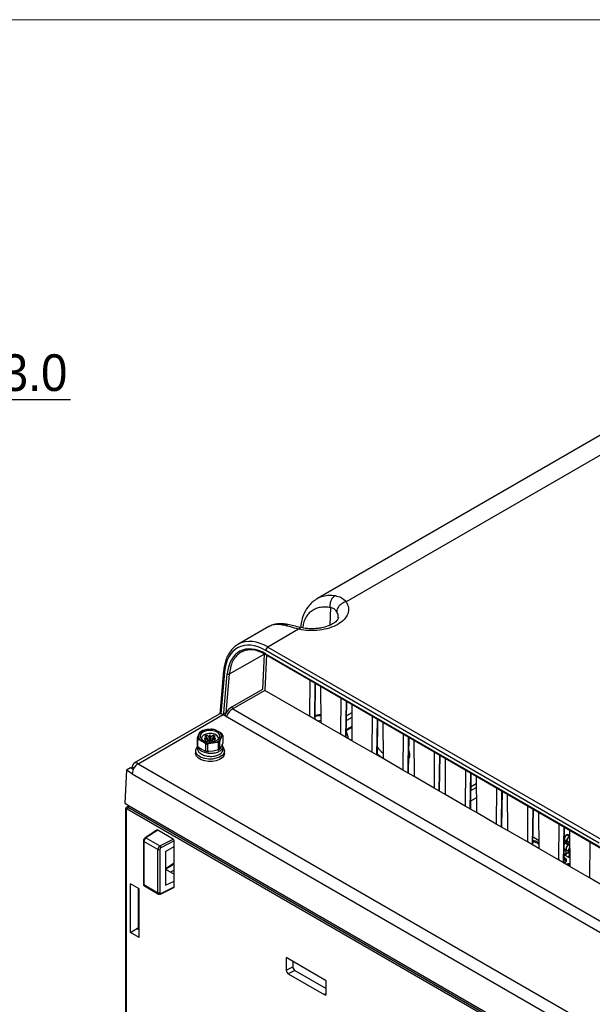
# Paper-space layout 'Sheet1' of a CAD drawing. Header units: millimetres. Extents: x 0 to 420, y 0 to 297.
# Tile 104 of 130: x 259 to 298, y 223 to 290. Entities that reach past the tile are written whole.
import ezdxf

# ---------------------------------------------------------------- set-up
doc = ezdxf.new("R2010")
doc.units = ezdxf.units.MM
doc.layers.add('SLD-0', color=179, linetype='Continuous')
doc.styles.add('SLDTEXTSTYLE1', font='TXT', dxfattribs={"width": 0.75})
doc.styles.add('SLDTEXTSTYLE3', font='TXT', dxfattribs={"width": 0.96})
doc.dimstyles.new('SLDDIMSTYLE3', dxfattribs={"dimtxt": 2.5, "dimasz": 3.302, "dimexe": 0, "dimexo": 0.0625, "dimtad": 1, "dimdec": 1, "dimlfac": 5, "dimrnd": 1e-09, "dimzin": 4, "dimdsep": 46, "dimtxsty": 'SLDTEXTSTYLE1', "dimblk1": 'NONE', "dimblk2": 'NONE', "dimsah": 1, "dimcen": 0, "dimadec": 0, "dimazin": 1, "dimtfac": 1, "dimtmove": 0, "dimatfit": 3, "dimldrblk": 'NONE', "dimfxl": 0, "dimfrac": 2, "dimtolj": 1, "dimtzin": 12, "dimarcsym": 0})

# ---------------------------------------------------------------- blocks, each defined once
blk = doc.blocks.new('_D_24')
at = {"layer": 'SLD-0', "color": 179}
for p, q in [((241.453, 256.697), (250.709, 264.131)), ((250.709, 264.131), (262.532, 264.131)), ((241.453, 256.697), (243.478, 258.965)), ((244.105, 258.186), (243.478, 258.965)), ((241.453, 256.697), (243.792, 258.576)), ((244.105, 258.186), (241.453, 256.697)), ((236.385, 252.627), (241.453, 256.697))]:
    blk.add_line(p, q, dxfattribs=at)
at = {"layer": 'SLD-0', "color": 179, "char_height": 2.5, "attachment_point": 1, "style": 'SLDTEXTSTYLE3'}
for s, insert in [('%%c', (251.047, 267.167)), ('13.0', (256.067, 267.205))]:
    blk.add_mtext(s, dxfattribs=dict(at, insert=insert))
blk = doc.blocks.new('_None')

psp = doc.layouts.new('Sheet1')

# ---------------------------------------------------------------- linework, layer by layer
at = {"layer": 'SLD-0', "color": 179, "linetype": 'Continuous', "lineweight": 18}
psp.add_line((413, 290), (7, 290), dxfattribs=at)
at = {"layer": 'SLD-0', "color": 179, "linetype": 'Continuous', "lineweight": 25}
for p, q in [((304.613, 265.145), (279.361, 250.567)), ((306.644, 264.964), (281.329, 250.351)), ((276.046, 248.653), (273.943, 247.439)), ((278.077, 248.473), (275.985, 247.265)), ((275.324, 246.981), (275.328, 246.98)), ((298.577, 233.905), (275.843, 247.029)), ((275.985, 247.265), (298.718, 234.141)), ((275.747, 246.78), (273.357, 245.425)), ((275.636, 244.399), (275.747, 246.78)), ((275.833, 246.797), (299.092, 233.37)), ((275.854, 246.747), (299.113, 233.32)), ((272.969, 245.651), (272.7, 242.697)), ((272.974, 242.771), (273.216, 245.434)), ((273.357, 245.425), (273.114, 242.762)), ((278.844, 245.021), (278.825, 242.554)), ((273.527, 243.183), (275.636, 244.399)), ((275.777, 244.313), (273.597, 243.056)), ((278.825, 242.554), (275.777, 244.313)), ((279.205, 242.391), (279.242, 244.791)), ((279.577, 244.598), (279.595, 242.109)), ((280.965, 243.796), (280.946, 241.329)), ((281.327, 241.167), (281.363, 243.566)), ((273.597, 243.056), (303.737, 225.657)), ((281.698, 243.373), (281.717, 240.884)), ((272.656, 242.691), (266.857, 239.343)), ((267.137, 239.315), (272.936, 242.662)), ((272.936, 242.662), (303.126, 225.234)), ((279.595, 242.109), (278.825, 242.554)), ((279.208, 242.553), (279.506, 242.588)), ((279.366, 242.241), (279.506, 242.261)), ((279.454, 242.191), (279.462, 242.233)), ((279.462, 242.233), (279.463, 242.245)), ((279.463, 242.245), (279.463, 242.254)), ((279.506, 242.588), (279.592, 242.603)), ((279.506, 242.261), (279.594, 242.277)), ((281.705, 242.457), (281.343, 242.248)), ((281.702, 242.782), (281.348, 242.578)), ((283.086, 242.572), (283.068, 240.105)), ((283.448, 239.942), (283.484, 242.342)), ((283.819, 242.148), (283.838, 239.66)), ((271.6, 241.488), (271.455, 241.389)), ((271.832, 241.634), (271.548, 241.579)), ((271.792, 241.554), (271.6, 241.488)), ((272.011, 241.58), (271.792, 241.554)), ((272.116, 241.667), (271.832, 241.634)), ((272.233, 241.564), (272.011, 241.58)), ((272.434, 241.508), (272.233, 241.564)), ((272.605, 241.515), (272.397, 241.623)), ((272.593, 241.416), (272.434, 241.508)), ((272.813, 241.383), (272.605, 241.515)), ((280.946, 241.329), (279.595, 242.109)), ((281.71, 241.779), (281.333, 241.561)), ((281.709, 241.853), (281.334, 241.636)), ((271.17, 241.058), (271.17, 240.572)), ((271.266, 241.308), (271.19, 241.132)), ((271.211, 240.485), (271.211, 240.97)), ((271.265, 240.97), (271.473, 240.862)), ((271.343, 241.46), (271.266, 241.308)), ((271.374, 241.269), (271.364, 241.14)), ((271.364, 241.14), (271.428, 241.016)), ((271.455, 241.389), (271.374, 241.269)), ((271.428, 241.016), (271.558, 240.911)), ((271.493, 241.147), (271.464, 241.026)), ((271.464, 241.026), (271.478, 240.967)), ((271.473, 240.862), (271.681, 240.73)), ((271.596, 241.254), (271.493, 241.147)), ((271.558, 240.911), (271.74, 240.835)), ((271.759, 241.332), (271.596, 241.254)), ((271.854, 241.074), (271.639, 241.041)), ((271.639, 241.041), (271.854, 241.008)), ((271.806, 241.249), (271.679, 241.176)), ((271.679, 241.176), (271.854, 241.074)), ((271.854, 241.008), (271.679, 240.906)), ((271.679, 240.906), (271.806, 240.833)), ((271.74, 240.835), (271.955, 240.799)), ((271.96, 241.371), (271.759, 241.332)), ((271.982, 241.148), (271.806, 241.249)), ((271.806, 241.102), (271.806, 241.249)), ((271.806, 240.833), (271.982, 240.934)), ((271.854, 241.074), (271.895, 240.919)), ((271.892, 240.883), (271.854, 241.008)), ((271.955, 240.799), (272.179, 240.804)), ((272.171, 241.365), (271.96, 241.371)), ((272.039, 241.272), (271.982, 241.148)), ((272, 240.979), (271.982, 241.148)), ((271.982, 240.934), (272.039, 240.81)), ((272.097, 241.148), (272.039, 241.272)), ((272.039, 240.81), (272.039, 241.272)), ((272.039, 240.81), (272.097, 240.934)), ((272.097, 241.148), (272.078, 240.979)), ((272.272, 241.249), (272.097, 241.148)), ((272.097, 240.934), (272.272, 240.833)), ((272.365, 241.316), (272.171, 241.365)), ((272.179, 240.804), (272.387, 240.851)), ((272.184, 240.919), (272.224, 241.074)), ((272.224, 241.008), (272.187, 240.883)), ((272.224, 241.074), (272.4, 241.176)), ((272.439, 241.041), (272.224, 241.074)), ((272.224, 241.008), (272.439, 241.041)), ((272.4, 240.906), (272.224, 241.008)), ((272.4, 241.176), (272.272, 241.249)), ((272.272, 241.102), (272.272, 241.249)), ((272.272, 240.833), (272.4, 240.906)), ((272.514, 241.229), (272.365, 241.316)), ((272.387, 240.851), (272.558, 240.934)), ((272.6, 241.117), (272.514, 241.229)), ((272.558, 240.934), (272.673, 241.045)), ((272.691, 241.3), (272.593, 241.416)), ((272.61, 240.995), (272.6, 241.117)), ((272.601, 240.967), (272.61, 240.995)), ((272.673, 241.045), (272.719, 241.172)), ((272.719, 241.172), (272.691, 241.3)), ((272.716, 240.333), (272.716, 240.819)), ((272.736, 240.893), (272.812, 241.069)), ((272.812, 241.069), (272.888, 241.221)), ((272.908, 241.233), (272.908, 240.747)), ((281.717, 240.884), (280.946, 241.329)), ((283.068, 240.105), (281.717, 240.884)), ((285.208, 241.347), (285.189, 238.88)), ((285.569, 238.717), (285.606, 241.117)), ((285.941, 240.924), (285.959, 238.435)), ((271.059, 240.192), (271.059, 240.029)), ((271.064, 240.134), (271.073, 240.288)), ((271.127, 239.984), (271.064, 240.134)), ((271.073, 240.288), (271.154, 240.435)), ((271.154, 240.435), (271.169, 240.452)), ((271.169, 240.588), (271.169, 240.376)), ((271.473, 240.29), (271.265, 240.422)), ((271.681, 240.181), (271.473, 240.29)), ((271.736, 240.667), (271.736, 240.181)), ((271.887, 240.158), (271.887, 240.644)), ((271.962, 240.687), (272.246, 240.742)), ((272.246, 240.17), (271.962, 240.138)), ((272.246, 240.742), (272.53, 240.775)), ((272.53, 240.226), (272.246, 240.17)), ((272.605, 240.755), (272.605, 240.269)), ((272.812, 240.497), (272.736, 240.344)), ((272.888, 240.672), (272.812, 240.497)), ((272.909, 240.261), (272.909, 240.473)), ((272.919, 240.441), (272.991, 240.326)), ((273.019, 240.173), (272.973, 240.021)), ((272.991, 240.326), (273.019, 240.173)), ((273.019, 240.029), (273.019, 240.192)), ((271.064, 239.971), (271.059, 240.029)), ((271.127, 239.821), (271.064, 239.971)), ((271.258, 239.85), (271.127, 239.984)), ((271.258, 239.687), (271.127, 239.821)), ((271.447, 239.741), (271.258, 239.85)), ((271.447, 239.578), (271.258, 239.687)), ((271.68, 239.666), (271.447, 239.741)), ((271.68, 239.502), (271.447, 239.578)), ((271.939, 239.629), (271.68, 239.666)), ((271.939, 239.466), (271.68, 239.502)), ((272.206, 239.634), (271.939, 239.629)), ((272.206, 239.471), (271.939, 239.466)), ((272.46, 239.681), (272.206, 239.634)), ((272.46, 239.518), (272.206, 239.471)), ((272.683, 239.766), (272.46, 239.681)), ((272.683, 239.602), (272.46, 239.518)), ((272.859, 239.882), (272.683, 239.766)), ((272.859, 239.718), (272.683, 239.602)), ((272.973, 240.021), (272.859, 239.882)), ((272.973, 239.858), (272.859, 239.718)), ((273.019, 240.009), (272.973, 239.858)), ((273.019, 240.029), (273.019, 240.009)), ((283.838, 239.66), (283.068, 240.105)), ((285.189, 238.88), (283.838, 239.66)), ((287.329, 240.122), (287.31, 237.655)), ((287.691, 237.493), (287.727, 239.893)), ((288.062, 239.699), (288.081, 237.211)), ((266.346, 238.882), (266.24, 236.617)), ((266.629, 239.045), (266.346, 238.882)), ((266.741, 238.629), (266.346, 238.882)), ((266.811, 238.929), (266.629, 239.045)), ((266.736, 238.977), (266.742, 239.11)), ((267.137, 239.315), (297.05, 222.047)), ((285.959, 238.435), (285.189, 238.88)), ((289.45, 238.898), (289.432, 236.431)), ((266.741, 238.629), (296.654, 221.361)), ((287.31, 237.655), (285.959, 238.435)), ((289.812, 236.268), (289.848, 238.668)), ((290.183, 238.475), (290.202, 235.986)), ((288.081, 237.211), (287.31, 237.655)), ((291.572, 237.673), (291.553, 235.206)), ((289.432, 236.431), (288.081, 237.211)), ((289.82, 236.776), (290.194, 236.992)), ((291.933, 235.043), (291.969, 237.443)), ((292.305, 237.25), (292.323, 234.761)), ((266.24, 236.617), (266.523, 236.436)), ((266.285, 236.227), (266.285, 196.244)), ((266.315, 236.186), (266.315, 196.205)), ((266.505, 236.448), (266.354, 236.358)), ((329.312, 199.9), (266.385, 236.227)), ((266.455, 236.349), (329.382, 200.022)), ((266.523, 236.436), (296.371, 219.206)), ((290.202, 235.986), (289.432, 236.431)), ((293.693, 236.448), (293.674, 233.982)), ((294.055, 233.819), (294.091, 236.219)), ((291.553, 235.206), (290.202, 235.986)), ((294.426, 236.025), (294.445, 233.537)), ((268.422, 234.794), (267.615, 234.267)), ((268.474, 234.789), (267.669, 234.265)), ((269.523, 234.184), (268.474, 234.789)), ((292.323, 234.761), (291.553, 235.206)), ((295.814, 235.224), (295.795, 232.757)), ((296.176, 232.594), (296.212, 234.994)), ((296.547, 234.801), (296.566, 232.312)), ((267.669, 234.265), (268.629, 233.71)), ((268.629, 233.71), (269.523, 234.184)), ((293.674, 233.982), (292.323, 234.761)), ((294.062, 234.335), (294.44, 234.117)), ((296.2, 234.174), (296.21, 234.135)), ((296.21, 234.135), (296.244, 234.096)), ((296.244, 234.096), (296.421, 233.994)), ((296.413, 234.487), (296.354, 234.466)), ((296.531, 234.364), (296.354, 234.466)), ((296.375, 234.095), (296.387, 234.17)), ((296.387, 234.17), (296.421, 234.248)), ((296.4, 234.172), (296.389, 234.103)), ((296.389, 234.103), (296.4, 234.047)), ((296.431, 234.242), (296.4, 234.172)), ((296.464, 234.477), (296.413, 234.487)), ((296.421, 234.248), (296.471, 234.316)), ((296.477, 234.304), (296.431, 234.242)), ((296.55, 234.427), (296.464, 234.477)), ((296.471, 234.316), (296.531, 234.364)), ((296.531, 234.348), (296.477, 234.304)), ((296.531, 234.364), (296.55, 234.374)), ((296.55, 234.358), (296.531, 234.348)), ((267.503, 234.059), (267.503, 231.117)), ((268.485, 233.468), (267.532, 234.018)), ((267.532, 234.018), (267.532, 231.076)), ((268.485, 230.526), (268.485, 233.468)), ((268.623, 233.466), (268.623, 230.524)), ((269.594, 234.061), (268.696, 233.586)), ((268.999, 233.334), (269.594, 233.677)), ((269.594, 233.677), (269.594, 234.061)), ((269.594, 231.323), (269.594, 233.677)), ((294.445, 233.537), (293.674, 233.982)), ((294.444, 233.602), (294.399, 233.563)), ((295.795, 232.757), (294.445, 233.537)), ((296.252, 233.408), (296.189, 233.444)), ((296.19, 233.546), (296.328, 233.466)), ((296.528, 233.813), (296.197, 234.004)), ((296.33, 233.599), (296.319, 233.523)), ((296.319, 233.523), (296.33, 233.461)), ((296.364, 233.676), (296.33, 233.599)), ((296.33, 233.461), (296.364, 233.422)), ((296.415, 233.745), (296.364, 233.676)), ((296.387, 234.033), (296.375, 234.095)), ((296.421, 233.994), (296.387, 234.033)), ((296.4, 234.047), (296.431, 234.011)), ((296.474, 233.793), (296.415, 233.745)), ((296.471, 233.984), (296.421, 233.994)), ((296.431, 234.011), (296.554, 233.94)), ((296.477, 233.985), (296.471, 233.984)), ((296.534, 233.813), (296.474, 233.793)), ((296.495, 233.421), (296.507, 233.497)), ((296.507, 233.497), (296.541, 233.574)), ((296.555, 233.813), (296.534, 233.813)), ((296.541, 233.574), (296.556, 233.599)), ((297.936, 233.999), (297.917, 231.532)), ((268.999, 233.334), (268.999, 231.047)), ((296.566, 232.312), (295.795, 232.757)), ((296.184, 233.111), (296.562, 232.893)), ((296.188, 233.415), (296.201, 233.417)), ((296.201, 233.417), (296.252, 233.408)), ((296.252, 233.153), (296.21, 233.095)), ((296.252, 233.408), (296.286, 233.369)), ((296.286, 233.231), (296.252, 233.153)), ((296.286, 233.369), (296.297, 233.307)), ((296.297, 233.307), (296.286, 233.231)), ((296.364, 233.422), (296.541, 233.32)), ((296.47, 233.262), (296.41, 233.242)), ((296.52, 233.252), (296.47, 233.262)), ((296.507, 233.359), (296.495, 233.421)), ((296.541, 233.32), (296.507, 233.359)), ((296.559, 233.23), (296.52, 233.252)), ((296.558, 233.313), (296.541, 233.32)), ((268.999, 232.13), (269.594, 231.787)), ((269.008, 232.125), (269.594, 232.505)), ((297.917, 231.532), (296.566, 232.312)), ((269.594, 232.059), (269.348, 231.929)), ((298.687, 231.088), (297.917, 231.532)), ((267.206, 230.801), (266.624, 231.137)), ((266.624, 227.819), (266.624, 231.137)), ((267.16, 228.026), (267.16, 230.828)), ((267.206, 227.484), (267.206, 230.801)), ((267.532, 231.076), (268.485, 230.526)), ((267.573, 230.985), (268.528, 230.434)), ((268.675, 230.434), (269.572, 230.892)), ((268.696, 230.481), (269.594, 230.938)), ((268.999, 231.047), (269.594, 231.323)), ((269.594, 230.938), (269.594, 231.323)), ((266.624, 227.819), (267.16, 228.156)), ((267.16, 228.112), (267.117, 228.085)), ((267.206, 227.484), (266.624, 227.819)), ((267.117, 228.05), (267.206, 227.999)), ((279.968, 224.528), (277.234, 226.107)), ((277.234, 226.107), (277.234, 225.243)), ((277.234, 225.243), (277.681, 225.48)), ((277.681, 225.849), (277.681, 225.48)), ((277.822, 225.235), (277.376, 224.999)), ((277.376, 224.999), (279.827, 223.584)), ((277.822, 225.235), (279.968, 223.996)), ((279.968, 223.665), (279.968, 224.528))]:
    psp.add_line(p, q, dxfattribs=at)
at = {"layer": 'SLD-0', "color": 8, "linetype": 'Continuous', "lineweight": 25}
for p, q in [((280.251, 249.947), (280.198, 248.747)), ((275.885, 246.729), (275.773, 244.316)), ((273.027, 245.56), (272.768, 242.709)), ((273.417, 245.732), (273.357, 245.425)), ((279.176, 242.351), (279.213, 244.807)), ((281.297, 241.127), (281.334, 243.583)), ((272.98, 242.637), (272.974, 242.771)), ((279.209, 242.632), (279.455, 242.659)), ((279.455, 242.659), (279.591, 242.682)), ((283.419, 239.902), (283.456, 242.358)), ((271.995, 240.906), (272, 240.979)), ((272.084, 240.906), (272.078, 240.979)), ((285.54, 238.677), (285.577, 241.134)), ((287.661, 237.453), (287.698, 239.909)), ((266.865, 239.032), (266.742, 239.11)), ((289.783, 236.228), (289.82, 238.684)), ((289.83, 237.48), (290.189, 237.687)), ((290.187, 237.947), (289.834, 237.743)), ((291.904, 235.003), (291.941, 237.46)), ((266.563, 236.413), (266.455, 236.349)), ((294.025, 233.779), (294.062, 236.235)), ((296.147, 232.554), (296.184, 235.011)), ((296.531, 234.348), (296.551, 234.336)), ((296.196, 233.937), (296.461, 233.784)), ((296.474, 233.793), (296.555, 233.746)), ((296.56, 233.155), (296.41, 233.242)), ((268.999, 232.184), (269.594, 232.57)), ((269.518, 231.831), (269.594, 231.871)), ((267.117, 228.085), (267.117, 228.051)), ((279.827, 223.584), (279.968, 223.676))]:
    psp.add_line(p, q, dxfattribs=at)
at = {"layer": 'SLD-0', "color": 179, "linetype": 'Continuous', "lineweight": 25}
for centre, radius, start, end in [((276.152, 247.005), 0.31, 122.73492, 175.53228), ((273.295, 245.566), 0.154, 239.11806, 293.63715), ((273.681, 243.186), 0.155, 181.18928, 237.07926), ((273.052, 242.903), 0.154, 239.11911, 293.63699), ((279.105, 242.393), 0.1, 329.68362, 359.13483), ((271.876, 240.905), 0.73, 93.43363, 146.561), ((271.841, 240.834), 0.801, 111.47819, 128.51643), ((272.041, 240.424), 1.228, 62.64275, 99.771), ((272.048, 240.298), 1.371, 75.26087, 87.15287), ((272.48, 241.186), 0.352, 340.539, 69.25836), ((277.199, 240.056), 4.394, 12.64917, 19.99269), ((271.511, 241.162), 0.356, 197.12128, 212.67486), ((271.532, 241.192), 0.347, 189.96323, 219.83416), ((271.598, 241.19), 0.352, 160.5393, 249.2575), ((272.038, 241.952), 1.228, 242.64287, 279.7711), ((272.202, 241.471), 0.73, 273.43338, 326.56124), ((272.237, 241.52), 0.801, 291.47819, 308.51643), ((272.246, 241.505), 0.832, 295.58359, 304.41104), ((272.547, 241.161), 0.347, 9.96131, 39.83518), ((272.568, 241.128), 0.356, 17.11739, 32.68041), ((281.227, 241.168), 0.1, 329.68362, 359.1348), ((271.511, 240.677), 0.356, 197.12128, 212.67486), ((272.03, 242.056), 1.371, 255.26234, 267.15175), ((272.03, 241.507), 1.371, 255.26234, 267.15175), ((272.029, 242.062), 1.425, 258.12608, 264.2875), ((272.029, 241.576), 1.425, 258.12608, 264.2875), ((272.246, 241.019), 0.832, 295.58359, 304.41104), ((272.279, 240.909), 0.727, 298.08949, 308.96128), ((285.088, 241.691), 2.071, 217.96733, 232.7816), ((283.348, 239.943), 0.1, 329.68362, 359.13477), ((284.484, 241.127), 1.558, 228.34398, 245.50062), ((266.983, 239.13), 0.241, 50.14183, 184.67467), ((267.601, 238.59), 0.861, 122.60494, 177.39489), ((285.469, 238.719), 0.1, 329.68362, 359.13475), ((287.591, 237.494), 0.1, 329.68362, 359.13472), ((266.539, 236.22), 0.154, 122.91821, 177.37129), ((289.712, 236.27), 0.1, 329.68362, 359.13469), ((291.833, 235.045), 0.1, 329.68362, 359.13466), ((296.541, 234.177), 0.344, 122.89998, 171.5691), ((268.556, 233.606), 0.155, 242.73772, 295.52911), ((268.534, 233.578), 0.163, 2.76304, 54.30646), ((293.955, 233.82), 0.1, 329.68362, 359.13464), ((296.597, 232.953), 0.343, 122.89324, 161.84159), ((296.785, 232.845), 0.356, 129.27219, 161.47167), ((296.768, 232.855), 0.325, 129.8739, 162.58979), ((296.076, 232.596), 0.1, 329.68362, 359.13461), ((268.556, 230.664), 0.155, 242.73772, 295.52927)]:
    psp.add_arc(centre, radius, start, end, dxfattribs=at)
at = {"layer": 'SLD-0', "color": 8, "linetype": 'Continuous', "lineweight": 25}
for centre, radius, start, end in [((275.884, 246.789), 0.0517, 170.73595, 233.99266), ((273.069, 245.651), 0.1, 179.99463, 244.98076), ((279.156, 242.397), 0.0499, 293.99319, 353.63269), ((281.277, 241.172), 0.0499, 293.99319, 353.63269), ((283.398, 239.947), 0.0499, 293.99319, 353.63269), ((285.52, 238.723), 0.0499, 293.99319, 353.63269), ((287.641, 237.498), 0.0499, 293.98461, 353.63569), ((266.334, 236.231), 0.0492, 185.00436, 246.33221), ((289.762, 236.274), 0.0499, 293.9882, 353.63488), ((291.884, 235.049), 0.0499, 293.99065, 353.63244), ((267.64, 234.222), 0.0516, 55.78789, 118.94511), ((267.551, 234.063), 0.0482, 184.25992, 247.03783), ((294.005, 233.824), 0.0499, 293.99279, 353.63029), ((296.126, 232.6), 0.0499, 293.99279, 353.63029), ((267.551, 231.12), 0.0482, 184.25927, 247.05883), ((268.65, 230.474), 0.0471, 302.36932, 7.7755)]:
    psp.add_arc(centre, radius, start, end, dxfattribs=at)
at = {"layer": 'SLD-0', "color": 179, "linetype": 'Continuous', "lineweight": 25}
for centre, major_axis, ratio, start_param, end_param in [((275.702, 243.845), (-1.741, 3.381), 0.606756, 5.526943, 7.045379), ((275.702, 243.839), (-1.618, 3.141), 0.606756, 5.526943, 7.044922), ((275.844, 243.918), (-1.842, 3.554), 0.605333, 6.278744, 6.310664), ((275.777, 244.395), (-0.05, 0.0866), 0.577428, 2.295225, 2.356246), ((273.502, 242.55), (0.435, 0.672), 0.551185, 0.822009, 1.611245), ((271.87, 240.431), (-0.025, 0.583), 0.141601, 5.608851, 5.69763), ((271.985, 240.56), (0.097, 0.543), 0.054478, 5.314649, 5.604213), ((266.385, 236.145), (-0.05, 0.0866), 0.577338, 5.497906, 7.068608), ((268.474, 234.708), (-0.0501, 0.0866), 0.577117, 5.496765, 6.313707), ((267.67, 234.102), (0.096, 0.175), 0.562064, 0.781613, 2.343681), ((269.523, 234.102), (-0.0501, 0.0866), 0.577644, 3.925971, 5.496305), ((268.63, 233.548), (0.104, 0.171), 0.592302, 0.807847, 2.369917), ((268.697, 233.505), (0.0541, 0.0842), 0.606761, 0.823113, 2.385183), ((269.523, 230.979), (-0.0501, 0.0866), 0.577117, 3.111045, 3.925511), ((268.697, 230.563), (0.0541, 0.0842), 0.606761, 2.385208, 3.947271), ((267.146, 228.068), (0.04, 0.0019), 0.606667, 2.335843, 3.897926), ((277.822, 225.398), (-0.1, 0.173), 0.577644, 0.784377, 2.354715), ((277.376, 225.162), (-0.1, 0.173), 0.577644, 0.784369, 2.354713), ((279.827, 223.747), (-0.1, 0.173), 0.577117, 2.355172, 3.925511)]:
    psp.add_ellipse(centre, major_axis=major_axis, ratio=ratio, start_param=start_param, end_param=end_param, dxfattribs=at)
at = {"layer": 'SLD-0', "color": 8, "linetype": 'Continuous', "lineweight": 25}
for centre, major_axis, ratio, start_param, end_param in [((275.844, 243.918), (-1.842, 3.554), 0.605333, 5.525348, 6.278744), ((273.572, 242.504), (0.385, 0.586), 0.547298, 0.825589, 1.86401), ((266.456, 236.186), (-0.101, 0.172), 0.57736, 5.493547, 6.282969), ((267.67, 231.16), (0.096, 0.175), 0.562064, 2.343685, 3.129161), ((268.63, 230.605), (0.104, 0.171), 0.592302, 2.369921, 3.153479)]:
    psp.add_ellipse(centre, major_axis=major_axis, ratio=ratio, start_param=start_param, end_param=end_param, dxfattribs=at)
at = {"layer": 'SLD-0', "color": 179, "linetype": 'Continuous', "lineweight": 25}
for points, knots in [([(281.329, 250.351), (281.395, 250.216), (281.526, 249.948), (281.464, 249.525), (281.212, 249.131), (280.774, 248.794), (280.189, 248.541), (279.507, 248.395), (278.775, 248.359), (278.309, 248.435), (278.077, 248.473)], [0, 0, 0, 0, 0.125, 0.25, 0.375, 0.5, 0.625, 0.75, 0.875, 1, 1, 1, 1]), ([(279.361, 250.567), (279.256, 250.498), (279.053, 250.367), (278.737, 250.048), (278.466, 249.627), (278.285, 249.122), (278.241, 248.791), (278.222, 248.646)], [0, 0, 0, 0, 0.170437, 0.327749, 0.602544, 0.8261, 1, 1, 1, 1]), ([(280.251, 249.947), (280.242, 250.023), (280.224, 250.18), (280.284, 250.428), (280.401, 250.642), (280.511, 250.725), (280.564, 250.765)], [0, 0, 0, 0, 0.240741, 0.5, 0.759262, 1, 1, 1, 1]), ([(280.564, 250.765), (280.711, 250.73), (281.008, 250.658), (281.221, 250.454), (281.329, 250.351)], [0, 0, 0, 0, 0.493704, 1, 1, 1, 1]), ([(281.329, 250.351), (281.249, 250.326), (281.083, 250.275), (280.867, 250.104), (280.714, 249.889), (280.687, 249.739), (280.675, 249.667)], [0, 0, 0, 0, 0.240772, 0.5000004, 0.7592269, 1, 1, 1, 1]), ([(280.675, 249.667), (280.62, 249.74), (280.512, 249.884), (280.338, 249.926), (280.251, 249.947)], [0, 0, 0, 0, 0.500678, 1, 1, 1, 1]), ([(277.351, 248.8), (277.228, 248.821), (276.98, 248.863), (276.633, 248.849), (276.313, 248.786), (276.135, 248.697), (276.046, 248.653)], [0, 0, 0, 0, 0.248862, 0.499178, 0.749809, 1, 1, 1, 1]), ([(280.79, 249.274), (280.784, 249.236), (280.772, 249.167), (280.684, 249.056), (280.56, 248.944), (280.366, 248.815), (280.071, 248.678), (279.705, 248.576), (279.328, 248.52), (278.987, 248.502), (278.608, 248.517), (278.356, 248.562), (278.224, 248.586)], [0, 0, 0, 0, 0.140265, 0.249608, 0.32548, 0.396243, 0.49823, 0.632266, 0.71172, 0.799456, 0.895531, 1, 1, 1, 1]), ([(278.077, 248.473), (277.887, 248.529), (277.511, 248.639), (277.22, 248.714), (277.076, 248.752)], [0, 0, 0, 0, 0.506086, 1, 1, 1, 1]), ([(278.224, 248.586), (278.06, 248.626), (277.732, 248.706), (277.478, 248.769), (277.351, 248.8)], [0, 0, 0, 0, 0.499913, 1, 1, 1, 1]), ([(274.021, 247.473), (273.971, 247.448), (273.825, 247.378), (273.616, 247.202), (273.4, 246.953), (273.224, 246.655), (273.089, 246.313), (273.006, 245.975), (272.979, 245.745), (272.969, 245.651)], [0, 0, 0, 0, 0.08368, 0.242266, 0.401143, 0.561493, 0.723769, 0.887709, 1, 1, 1, 1]), ([(275.328, 246.986), (275.283, 247.003), (275.105, 247.073), (274.806, 247.083), (274.444, 247.041), (274.119, 246.899), (273.841, 246.676), (273.621, 246.367), (273.471, 246.055), (273.431, 245.818), (273.417, 245.732)], [0, 0, 0, 0, 0.047314, 0.190244, 0.337318, 0.480273, 0.627363, 0.770509, 0.917797, 1, 1, 1, 1]), ([(275.328, 246.98), (275.329, 246.98), (275.434, 246.956), (275.612, 246.877), (275.787, 246.783), (275.854, 246.747)], [0, 0, 0, 0, 0.004993, 0.621732, 1, 1, 1, 1]), ([(272.936, 242.662), (272.885, 242.683), (272.783, 242.723), (272.681, 242.718), (272.649, 242.684), (272.647, 242.682)], [0, 0, 0, 0, 0.483542, 0.967077, 1, 1, 1, 1]), ([(279.192, 242.592), (279.215, 242.593), (279.351, 242.6), (279.482, 242.624), (279.591, 242.643)], [0, 0, 0, 0, 0.167596, 1, 1, 1, 1]), ([(271.19, 241.132), (271.187, 241.123), (271.182, 241.11), (271.175, 241.089), (271.172, 241.076), (271.171, 241.065), (271.17, 241.06), (271.17, 241.058), (271.17, 241.058)], [0, 0, 0, 0, 0.4702917, 0.6314934, 0.8342498, 0.9120273, 0.9904867, 1, 1, 1, 1]), ([(271.211, 240.97), (271.211, 240.972), (271.211, 240.975), (271.215, 240.979), (271.223, 240.983), (271.24, 240.981), (271.255, 240.974), (271.265, 240.97)], [0, 0, 0, 0, 0.065428, 0.14719, 0.277228, 0.536186, 1, 1, 1, 1]), ([(272.716, 240.819), (272.716, 240.82), (272.716, 240.823), (272.717, 240.83), (272.719, 240.841), (272.725, 240.865), (272.731, 240.882), (272.736, 240.893), (272.736, 240.893)], [0, 0, 0, 0, 0.053241, 0.11771, 0.227245, 0.430313, 0.997339, 1, 1, 1, 1]), ([(272.867, 241.32), (272.867, 241.322), (272.867, 241.325), (272.864, 241.333), (272.857, 241.344), (272.84, 241.363), (272.824, 241.375), (272.813, 241.383)], [0, 0, 0, 0, 0.057958, 0.136276, 0.258205, 0.495085, 1, 1, 1, 1]), ([(272.888, 241.221), (272.892, 241.228), (272.897, 241.236), (272.903, 241.242), (272.906, 241.242), (272.908, 241.238), (272.908, 241.235), (272.908, 241.233), (272.908, 241.233)], [0, 0, 0, 0, 0.4702969, 0.6315114, 0.8342425, 0.9120255, 0.990488, 1, 1, 1, 1]), ([(271.171, 240.377), (271.182, 240.31), (271.203, 240.174), (271.391, 239.996), (271.665, 239.867), (271.997, 239.806), (272.334, 239.821), (272.63, 239.906), (272.83, 240.048), (272.921, 240.177), (272.902, 240.248), (272.899, 240.26)], [0, 0, 0, 0, 0.117789, 0.240608, 0.362712, 0.485687, 0.607634, 0.730751, 0.85256, 0.975803, 1, 1, 1, 1]), ([(271.172, 240.588), (271.182, 240.522), (271.204, 240.387), (271.391, 240.208), (271.665, 240.079), (271.997, 240.018), (272.334, 240.033), (272.628, 240.118), (272.839, 240.261), (272.919, 240.433), (272.921, 240.564), (272.866, 240.616), (272.864, 240.618)], [0, 0, 0, 0, 0.106684, 0.218237, 0.329139, 0.440834, 0.551594, 0.663418, 0.774052, 0.88599, 0.996512, 1, 1, 1, 1]), ([(271.265, 240.422), (271.264, 240.422), (271.254, 240.43), (271.24, 240.441), (271.224, 240.457), (271.217, 240.467), (271.212, 240.476), (271.211, 240.481), (271.211, 240.484), (271.211, 240.485)], [0, 0, 0, 0, 0.052048, 0.488752, 0.651294, 0.814793, 0.895863, 0.977784, 1, 1, 1, 1]), ([(271.681, 240.73), (271.687, 240.726), (271.701, 240.716), (271.718, 240.701), (271.73, 240.684), (271.734, 240.676), (271.736, 240.67), (271.736, 240.668), (271.736, 240.667)], [0, 0, 0, 0, 0.246925, 0.653587, 0.816109, 0.898521, 0.96819, 1, 1, 1, 1]), ([(271.736, 240.181), (271.736, 240.18), (271.736, 240.177), (271.733, 240.173), (271.726, 240.169), (271.708, 240.17), (271.692, 240.177), (271.681, 240.181)], [0, 0, 0, 0, 0.057896, 0.136272, 0.258159, 0.495074, 1, 1, 1, 1]), ([(271.887, 240.644), (271.888, 240.644), (271.888, 240.647), (271.89, 240.652), (271.896, 240.659), (271.913, 240.671), (271.936, 240.68), (271.954, 240.685), (271.962, 240.687)], [0, 0, 0, 0, 0.035469, 0.098296, 0.195704, 0.367444, 0.740511, 1, 1, 1, 1]), ([(271.962, 240.138), (271.958, 240.138), (271.946, 240.137), (271.926, 240.137), (271.908, 240.14), (271.896, 240.145), (271.89, 240.15), (271.888, 240.155), (271.888, 240.157), (271.887, 240.158)], [0, 0, 0, 0, 0.1528961, 0.3980059, 0.6871641, 0.7914555, 0.8964999, 0.9642217, 1, 1, 1, 1]), ([(272.53, 240.775), (272.544, 240.775), (272.563, 240.776), (272.586, 240.772), (272.597, 240.767), (272.603, 240.761), (272.605, 240.757), (272.605, 240.755), (272.605, 240.755)], [0, 0, 0, 0, 0.470294, 0.631497, 0.834254, 0.912023, 0.990487, 1, 1, 1, 1]), ([(272.605, 240.269), (272.605, 240.267), (272.604, 240.263), (272.6, 240.257), (272.589, 240.247), (272.565, 240.235), (272.544, 240.229), (272.53, 240.226)], [0, 0, 0, 0, 0.066319, 0.148497, 0.279636, 0.541413, 1, 1, 1, 1]), ([(272.736, 240.344), (272.735, 240.342), (272.731, 240.337), (272.726, 240.328), (272.721, 240.324), (272.718, 240.324), (272.716, 240.326), (272.716, 240.33), (272.716, 240.332), (272.716, 240.333)], [0, 0, 0, 0, 0.1529, 0.398679, 0.687969, 0.793878, 0.900616, 0.967756, 1, 1, 1, 1]), ([(272.908, 240.747), (272.908, 240.745), (272.908, 240.741), (272.907, 240.733), (272.904, 240.719), (272.897, 240.696), (272.892, 240.682), (272.888, 240.672)], [0, 0, 0, 0, 0.06631, 0.148486, 0.279623, 0.541422, 1, 1, 1, 1]), ([(285.583, 239.651), (285.6, 239.676), (285.644, 239.739), (285.668, 239.865), (285.66, 240.013), (285.632, 240.128), (285.596, 240.182), (285.591, 240.189)], [0, 0, 0, 0, 0.1574473, 0.4049367, 0.6649626, 0.9552821, 1, 1, 1, 1]), ([(266.356, 236.357), (266.352, 236.355), (266.331, 236.346), (266.306, 236.313), (266.288, 236.27), (266.286, 236.24), (266.285, 236.227)], [0, 0, 0, 0, 0.097484, 0.427763, 0.741386, 1, 1, 1, 1]), ([(267.615, 234.267), (267.599, 234.255), (267.564, 234.228), (267.525, 234.165), (267.505, 234.105), (267.504, 234.07), (267.503, 234.059)], [0, 0, 0, 0, 0.2522852, 0.5534455, 0.864424, 1, 1, 1, 1]), ([(294.057, 233.995), (294.095, 233.992), (294.2, 233.984), (294.346, 233.924), (294.411, 233.858), (294.442, 233.827)], [0, 0, 0, 0, 0.223562, 0.625154, 1, 1, 1, 1]), ([(294.059, 234.083), (294.101, 234.079), (294.217, 234.07), (294.36, 234.015), (294.419, 233.956), (294.442, 233.934)], [0, 0, 0, 0, 0.267781, 0.725441, 1, 1, 1, 1]), ([(296.18, 232.841), (296.204, 232.822), (296.269, 232.772), (296.3, 232.675), (296.268, 232.608), (296.254, 232.578)], [0, 0, 0, 0, 0.247899, 0.669296, 1, 1, 1, 1]), ([(296.181, 232.946), (296.221, 232.917), (296.306, 232.854), (296.342, 232.73), (296.309, 232.611), (296.229, 232.552), (296.195, 232.526)], [0, 0, 0, 0, 0.238576, 0.515525, 0.79247, 1, 1, 1, 1]), ([(296.31, 232.46), (296.353, 232.481), (296.428, 232.517), (296.524, 232.524), (296.564, 232.527)], [0, 0, 0, 0, 0.579618, 1, 1, 1, 1]), ([(296.405, 232.405), (296.424, 232.413), (296.47, 232.434), (296.53, 232.437), (296.565, 232.439)], [0, 0, 0, 0, 0.4048204, 1, 1, 1, 1]), ([(267.503, 231.117), (267.505, 231.094), (267.509, 231.055), (267.537, 231.009), (267.562, 230.994), (267.572, 230.987)], [0, 0, 0, 0, 0.434612, 0.771751, 1, 1, 1, 1]), ([(268.528, 230.436), (268.534, 230.432), (268.553, 230.418), (268.596, 230.413), (268.64, 230.419), (268.665, 230.43), (268.675, 230.434)], [0, 0, 0, 0, 0.125149, 0.465013, 0.796861, 1, 1, 1, 1])]:
    psp.add_open_spline(points, degree=3, knots=knots, dxfattribs=at)
at = {"layer": 'SLD-0', "color": 8, "linetype": 'Continuous', "lineweight": 25}
for points, knots in [([(279.363, 250.563), (279.375, 250.571), (279.494, 250.657), (279.767, 250.745), (280.158, 250.816), (280.433, 250.782), (280.564, 250.765)], [0, 0, 0, 0, 0.034785, 0.3557, 0.692457, 1, 1, 1, 1]), ([(280.251, 249.947), (280.134, 249.964), (279.904, 249.997), (279.575, 249.975), (279.268, 249.896), (278.987, 249.748), (278.742, 249.532), (278.545, 249.242), (278.409, 248.92), (278.372, 248.672), (278.356, 248.565)], [0, 0, 0, 0, 0.127095, 0.250679, 0.37976, 0.506181, 0.63625, 0.767574, 0.899908, 1, 1, 1, 1]), ([(280.774, 249.275), (280.78, 249.308), (280.804, 249.441), (280.73, 249.57), (280.675, 249.667)], [0, 0, 0, 0, 0.248039, 1, 1, 1, 1]), ([(277.076, 248.752), (276.994, 248.766), (276.825, 248.797), (276.585, 248.804), (276.363, 248.777), (276.182, 248.726), (276.087, 248.672), (276.048, 248.65)], [0, 0, 0, 0, 0.201774, 0.416492, 0.644262, 0.853063, 1, 1, 1, 1]), ([(277.076, 248.752), (277.135, 248.779), (277.228, 248.823), (277.317, 248.797), (277.349, 248.788)], [0, 0, 0, 0, 0.63638, 1, 1, 1, 1]), ([(278.077, 248.473), (278.107, 248.514), (278.161, 248.587), (278.205, 248.579), (278.223, 248.575)], [0, 0, 0, 0, 0.561768, 1, 1, 1, 1]), ([(273.079, 242.579), (273.08, 242.592), (273.082, 242.654), (273.1, 242.714), (273.114, 242.762)], [0, 0, 0, 0, 0.195287, 1, 1, 1, 1])]:
    psp.add_open_spline(points, degree=3, knots=knots, dxfattribs=at)

# ---------------------------------------------------------------- dimensions: what is measured, and where the dimension line sits
at = {"layer": 'SLD-0', "color": 179}
dim = psp.add_diameter_dim_2p(p1=(0.889, 0.948), p2=(0, 0), dimstyle='SLDDIMSTYLE3', dxfattribs=at)
dim.commit()
dim.dimension.update_dxf_attribs({"geometry": '_D_24', "text_midpoint": (257.414, 266.248), "dimtype": 163})

doc.saveas('drawing.dxf')
